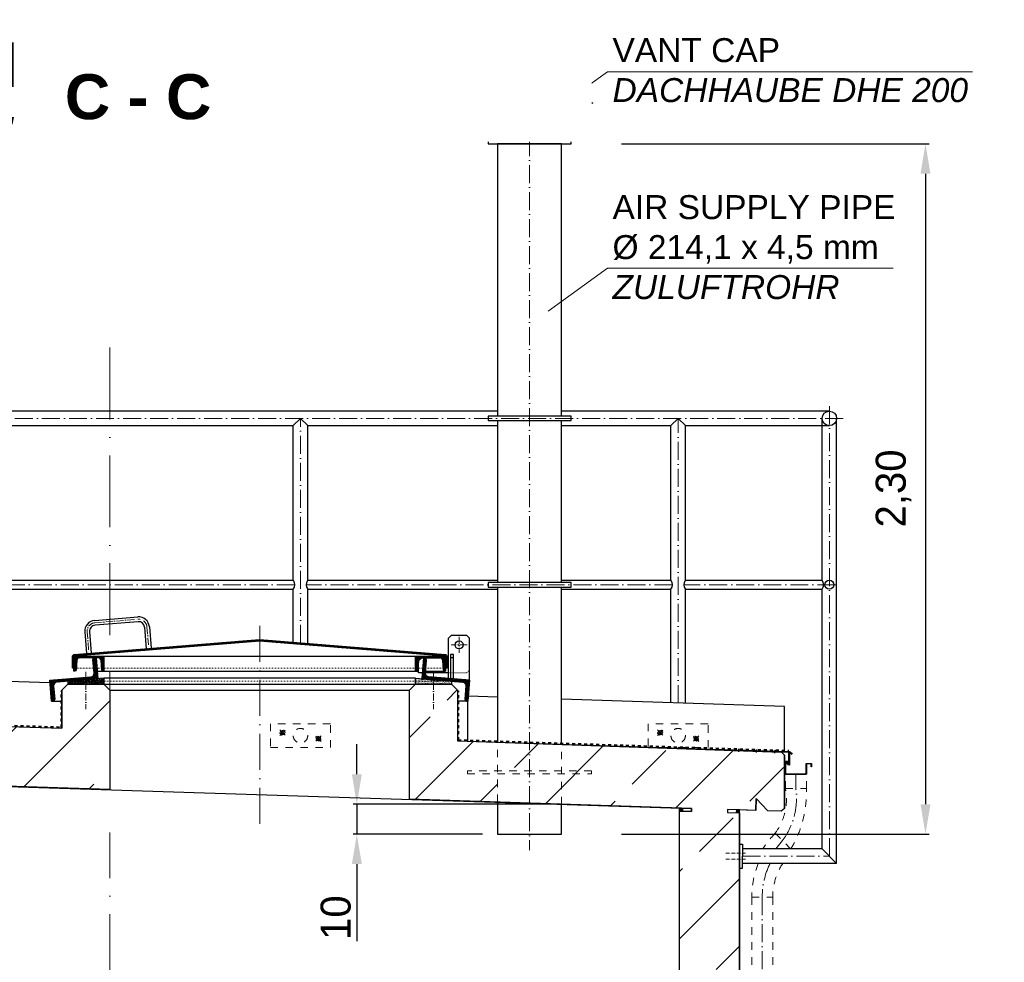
# Model space of a CAD drawing. Header units: millimetres. Extents: x -48448 to 452754, y -13941 to 17062.
# Tile 57 of 256: x 202 to 3487, y 5468 to 8612. Entities that reach past the tile are written whole.
import ezdxf

# ---------------------------------------------------------------- set-up
doc = ezdxf.new("R2010")
doc.units = ezdxf.units.MM
doc.linetypes.add('ACAD_ISO10W100', pattern=[18, 12, -3, 0, -3])
doc.linetypes.add('JIS_02_1.0', pattern=[2, 1, -1])
doc.layers.add('Bemaßung', color=7, linetype='Continuous', lineweight=13)
doc.layers.add('Beschriftung', color=7, linetype='Continuous')
doc.styles.add('LBB3.5M1000', font='isocp.shx', dxfattribs={"height": 3.5})
doc.dimstyles.new('DIN', dxfattribs={"dimtxt": 2.5, "dimasz": 2.5, "dimexe": 1.25, "dimexo": 0.625, "dimtad": 1, "dimtih": 1, "dimdec": 4, "dimdsep": 46, "dimlunit": 6, "dimtxsty": 'Standard', "dimcen": 2.5, "dimadec": 0, "dimazin": 0, "dimtfac": 1, "dimtdec": 4, "dimtmove": 0, "dimatfit": 3, "dimfxl": 0, "dimtvp": 1, "dimtolj": 1, "dimtzin": 0, "dimarcsym": 0})

# ---------------------------------------------------------------- blocks, each defined once
blk = doc.blocks.new('*D2')
at = {"layer": 'Bemaßung', "color": 0, "lineweight": -2, "transparency": 16777216}
for p, q in [((2210.1, 8198.6), (3236.4, 8198.6)), ((3223.9, 8098.6), (3223.9, 5995.4)), ((2210.1, 5895.4), (3236.4, 5895.4))]:
    blk.add_line(p, q, dxfattribs=at)
at = {"layer": 'Bemaßung', "color": 0, "transparency": 16777216}
for points in [[(3207.2, 8098.6), (3240.5, 8098.6), (3223.9, 8198.6)], [(3207.2, 5995.4), (3240.5, 5995.4), (3223.9, 5895.4)]]:
    blk.add_solid(points, dxfattribs=at)
at = {"layer": 'DEFPOINTS', "color": 0, "transparency": 16777216}
for p in [(2010.1, 8198.6), (2010.1, 5895.4), (3223.9, 5895.4)]:
    blk.add_point(p, dxfattribs=at)
at = {"layer": 'Bemaßung', "color": 0, "transparency": 16777216, "insert": (3117.2, 7048.6), "char_height": 100, "attachment_point": 5, "rotation": 90}
blk.add_mtext('\\A1;2,30', dxfattribs=at)
blk = doc.blocks.new('*D3')
at = {"layer": 'Bemaßung', "color": 0, "lineweight": -2, "transparency": 16777216}
for p, q in [((1326.8, 6095.4), (1326.8, 6195.4)), ((1960.1, 5995.4), (1314.3, 5995.4)), ((1326.8, 5995.4), (1326.8, 5895.4)), ((1746, 5895.4), (1314.3, 5895.4)), ((1326.8, 5795.4), (1326.8, 5538.7))]:
    blk.add_line(p, q, dxfattribs=at)
at = {"layer": 'Bemaßung', "color": 0, "transparency": 16777216}
for points in [[(1310.2, 6095.4), (1343.5, 6095.4), (1326.8, 5995.4)], [(1310.2, 5795.4), (1343.5, 5795.4), (1326.8, 5895.4)]]:
    blk.add_solid(points, dxfattribs=at)
at = {"layer": 'DEFPOINTS', "color": 0, "transparency": 16777216}
for p in [(2010.1, 5995.4), (1326.8, 5895.4), (1796, 5895.4)]:
    blk.add_point(p, dxfattribs=at)
at = {"layer": 'Bemaßung', "color": 0, "transparency": 16777216, "insert": (1256.8, 5617), "char_height": 100, "attachment_point": 5, "rotation": 90}
blk.add_mtext('\\A1;10', dxfattribs=at)

msp = doc.modelspace()

# ---------------------------------------------------------------- hatches: boundary and pattern name
at = {"lineweight": 9}
h = msp.add_hatch(dxfattribs=at)
h.set_pattern_fill('NET', color=253, scale=3.010405)
h.set_pattern_definition([(0, (3523.221, 3013.452), (0, 9.558036), []), (90, (3523.221, 3013.452), (-9.558036, 6e-16), [])])
h.paths.add_polyline_path([(1796.025, 8334.045), (2010.125, 8334.045), (2010.125, 8246.437), (1796.025, 8246.437)])
h = msp.add_hatch()
h.set_pattern_fill('ANSI31', color=256)
h.set_pattern_definition([(45, (102925.6535, 60982.2733), (-2.24506403, 2.24506403), [])])
edge = h.paths.add_edge_path()
edge.add_line((383.075, 6487.126), (383.075, 6449.433))
edge.add_line((383.075, 6449.433), (378.075, 6449.433))
edge.add_line((378.075, 6449.433), (378.075, 6487.509))
edge.add_arc((385.575, 6487.509), 7.5, 94.573921, 180, ccw=False)
edge.add_line((384.977, 6494.985), (1002.477, 6544.385))
edge.add_arc((1003.075, 6536.909), 7.5, 85.426079, 94.573921, ccw=False)
edge.add_line((1003.673, 6544.385), (1621.173, 6494.985))
edge.add_arc((1620.575, 6487.509), 7.5, 0, 85.426079, ccw=False)
edge.add_line((1628.075, 6487.509), (1628.075, 6449.433))
edge.add_line((1628.075, 6449.433), (1623.075, 6449.433))
edge.add_line((1623.075, 6449.433), (1623.075, 6487.126))
edge.add_arc((1620.575, 6487.126), 2.5, 0, 85.389351)
edge.add_line((1620.776, 6489.618), (1003.678, 6539.384))
edge.add_arc((1003.075, 6531.908), 7.5, 85.389351, 94.610649)
edge.add_line((1002.472, 6539.384), (385.374, 6489.618))
edge.add_arc((385.575, 6487.126), 2.5, 94.610649, 180)
at = {"lineweight": 13}
h = msp.add_hatch(dxfattribs=at)
h.set_pattern_fill('ANSI31', color=256, angle=4.763642)
h.set_pattern_definition([(49.7636417, (95632.8493, 68464.1248), (-2.42375146, 2.05086662), [])])
edge = h.paths.add_edge_path()
edge.add_line((451.435, 6482.976), (456.916, 6483.433))
edge.add_line((456.916, 6483.433), (462.73, 6413.674))
edge.add_line((462.73, 6413.674), (325.206, 6402.214))
edge.add_arc((326.12, 6391.252), 11, 94.763642, 184.763642)
edge.add_line((315.158, 6390.339), (318.895, 6345.494))
edge.add_arc((313.414, 6345.037), 5.5, -85.236358, 4.763642, ccw=False)
edge.add_line((313.871, 6339.556), (308.39, 6339.1))
edge.add_line((308.39, 6339.1), (302.576, 6408.858))
edge.add_line((302.576, 6408.858), (440.1, 6420.318))
edge.add_arc((439.186, 6431.28), 11, 274.763642, 364.763642)
edge.add_line((450.148, 6432.193), (446.411, 6477.038))
edge.add_arc((451.892, 6477.495), 5.5, 94.763642, 184.763642, ccw=False)
h = msp.add_hatch(dxfattribs=at)
h.set_pattern_fill('ANSI31', color=256, angle=90)
h.set_pattern_definition([(135, (100942.5107, 60982.2733), (-2.24506403, -2.24506403), [])])
edge = h.paths.add_edge_path()
edge.add_arc((401.075, 6474.933), 8.5, 90, 176.37147)
edge.add_line((392.592, 6475.471), (390.559, 6443.414))
edge.add_arc((386.318, 6443.683), 4.25, 270, 356.37147, ccw=False)
edge.add_line((386.318, 6439.433), (383.075, 6439.433))
edge.add_line((383.075, 6439.433), (383.075, 6486.883))
edge.add_arc((385.625, 6486.883), 2.55, 90, 180, ccw=False)
edge.add_line((385.625, 6489.433), (480.525, 6489.433))
edge.add_arc((480.525, 6486.883), 2.55, 0, 90, ccw=False)
edge.add_line((483.075, 6486.883), (483.075, 6439.433))
edge.add_line((483.075, 6439.433), (479.832, 6439.433))
edge.add_arc((479.832, 6443.683), 4.25, 183.62853, 270, ccw=False)
edge.add_line((475.591, 6443.414), (473.558, 6475.471))
edge.add_arc((465.075, 6474.933), 8.5, 3.62853, 90)
edge.add_line((465.075, 6483.433), (401.075, 6483.433))
h = msp.add_hatch(dxfattribs=at)
h.set_pattern_fill('ANSI31', color=256, angle=90)
h.set_pattern_definition([(135, (102082.5107, 60982.2733), (-2.24506403, -2.24506403), [])])
edge = h.paths.add_edge_path()
edge.add_arc((1541.075, 6474.933), 8.5, 90, 176.37147)
edge.add_line((1532.592, 6475.471), (1530.559, 6443.414))
edge.add_arc((1526.318, 6443.683), 4.25, 270, 356.37147, ccw=False)
edge.add_line((1526.318, 6439.433), (1523.075, 6439.433))
edge.add_line((1523.075, 6439.433), (1523.075, 6486.883))
edge.add_arc((1525.625, 6486.883), 2.55, 90, 180, ccw=False)
edge.add_line((1525.625, 6489.433), (1620.525, 6489.433))
edge.add_arc((1620.525, 6486.883), 2.55, 0, 90, ccw=False)
edge.add_line((1623.075, 6486.883), (1623.075, 6439.433))
edge.add_line((1623.075, 6439.433), (1619.832, 6439.433))
edge.add_arc((1619.832, 6443.683), 4.25, 183.62853, 270, ccw=False)
edge.add_line((1615.591, 6443.414), (1613.558, 6475.471))
edge.add_arc((1605.075, 6474.933), 8.5, 3.62853, 90)
edge.add_line((1605.075, 6483.433), (1541.075, 6483.433))
h = msp.add_hatch(dxfattribs=at)
h.set_pattern_fill('ANSI31', color=256, angle=-4.763642)
h.set_pattern_definition([(40.2363583, (104700.662, 53213.6067), (-2.05086662, 2.42375146), [])])
edge = h.paths.add_edge_path()
edge.add_line((1554.715, 6482.976), (1549.234, 6483.433))
edge.add_line((1549.234, 6483.433), (1543.42, 6413.674))
edge.add_line((1543.42, 6413.674), (1680.944, 6402.214))
edge.add_arc((1680.03, 6391.252), 11, -4.763642, 85.236358, ccw=False)
edge.add_line((1690.992, 6390.339), (1687.255, 6345.494))
edge.add_arc((1692.736, 6345.037), 5.5, 175.236358, 265.236358)
edge.add_line((1692.279, 6339.556), (1697.76, 6339.1))
edge.add_line((1697.76, 6339.1), (1703.574, 6408.858))
edge.add_line((1703.574, 6408.858), (1566.05, 6420.318))
edge.add_arc((1566.964, 6431.28), 11, 175.236358, 265.236358, ccw=False)
edge.add_line((1556.002, 6432.193), (1559.739, 6477.038))
edge.add_arc((1554.258, 6477.495), 5.5, -4.763642, 85.236358)
h = msp.add_hatch(dxfattribs=at)
h.set_pattern_fill('ANSI33', color=256, scale=50, style=0)
h.paths.add_polyline_path([(-1744.45, 6126.484), (-1744.45, 6456.343), (-1734.454, 6466.338), (-1554.642, 6460.537), (-1544.45, 6450.345), (-1544.45, 6320.13), (-1534.116, 6309.797), (343.075, 6249.236), (343.075, 6375.37), (363.075, 6395.37), (483.075, 6395.37), (503.075, 6375.37), (503.075, 6043.97), (-1436.582, 6106.546), (-1436.904, 6096.551), (-1396.925, 6095.262), (-1396.925, 3079.77), (2403.075, 3079.77), (2403.075, 5972.669), (2443.055, 5971.379), (2443.378, 5981.374), (1503.075, 6011.709), (1503.075, 6375.37), (1523.075, 6395.37), (1643.075, 6395.37), (1663.075, 6375.37), (1663.075, 6206.651), (2743.642, 6168.792), (2753.314, 6158.475), (2753.314, 5981.38), (2742.997, 5971.707), (2698.02, 5973.158), (2659.331, 6014.427), (2658.041, 5974.448), (2563.418, 5977.501), (2563.096, 5967.506), (2603.075, 5966.216), (2603.075, 3079.77), (3325.813, 3071.634), (3325.813, 2579.77), (-2467.26, 2579.77), (-2467.26, 3069.973), (-1596.925, 3079.77), (-1596.925, 6101.714), (-1557.268, 6100.434), (-1556.946, 6110.429), (-1649.822, 6113.426), (-1648.532, 6153.405), (-1689.801, 6114.715), (-1734.777, 6116.166)])
h = msp.add_hatch()
h.set_pattern_fill('AR-SAND', color=256, scale=0.1)
h.set_pattern_definition([(37.5, (100483.925, 60974.2106), (-0.16000313, 4.89413237), [0, -3.8608, 0, -4.318, 0, -4.1275]), (7.5, (100483.925, 60974.2106), (4.49523283, 7.168251), [0, -2.0828, 0, -3.4798, 0, -1.3335]), (327.5, (100480.801, 60974.2106), (7.9099237, 0.01437185), [0, -1.27, 0, -4.572, 0, -5.969]), (317.5, (100480.801, 60974.2106), (7.63556452, 2.22929323), [0, -0.635, 0, -2.9972, 0, -3.429])])
h.paths.add_polyline_path([(363.075, 6395.37), (483.075, 6395.37), (483.075, 6415.37), (363.075, 6405.37)])
h = msp.add_hatch()
h.set_pattern_fill('AR-SAND', color=256, scale=0.1)
h.set_pattern_definition([(37.5, (101643.925, 60974.2106), (-0.16000313, 4.89413237), [0, -3.8608, 0, -4.318, 0, -4.1275]), (7.5, (101643.925, 60974.2106), (4.49523283, 7.168251), [0, -2.0828, 0, -3.4798, 0, -1.3335]), (327.5, (101640.801, 60974.2106), (7.9099237, 0.01437185), [0, -1.27, 0, -4.572, 0, -5.969]), (317.5, (101640.801, 60974.2106), (7.63556452, 2.22929323), [0, -0.635, 0, -2.9972, 0, -3.429])])
h.paths.add_polyline_path([(1523.075, 6395.37), (1643.075, 6395.37), (1643.075, 6405.37), (1523.075, 6415.37)])
h = msp.add_hatch(color=256)
h.dxf.hatch_style = 1
h.paths.add_polyline_path([(2413.392, 5982.341), (2403.075, 5982.674), (2403.075, 5972.669), (2413.07, 5972.346)])
h = msp.add_hatch(color=256)
h.dxf.hatch_style = 1
h.paths.add_polyline_path([(2603.075, 5976.222), (2593.08, 5976.544), (2592.758, 5966.549), (2603.075, 5966.216)])

# ---------------------------------------------------------------- linework, layer by layer
at = {"linetype": 'ACAD_ISO10W100', "lineweight": 18, "ltscale": 5}
for p, q in [((1903.075, 8487.98), (1903.075, 5841.775)), ((2903.314, 5821.852), (2903.314, 7333.486)), ((2949.379, 7282.421), (-86.936, 7282.421)), ((1138.816, 6533.573), (1138.816, 7282.421)), ((2398.816, 6332.993), (2398.816, 7282.421)), ((1119.849, 6727.421), (-78.949, 6727.421)), ((2379.849, 6727.421), (1157.782, 6727.421)), ((2923.176, 6727.421), (2417.782, 6727.421)), ((2613.075, 5821.852), (2903.314, 5821.852))]:
    msp.add_line(p, q, dxfattribs=at)
for p, q in [((1903.075, 8454.461), (1692.347, 8334.045)), ((1903.075, 8454.461), (2113.803, 8334.045)), ((2113.803, 8334.045), (1692.347, 8334.045)), ((1794.219, 8225.858), (1732.397, 8334.045)), ((1796.025, 8226.226), (1734.414, 8334.045)), ((1796.025, 8213.629), (1796.025, 8334.045)), ((2010.125, 8334.045), (2010.125, 8213.629)), ((2010.125, 8226.226), (2071.736, 8334.045)), ((2011.931, 8225.858), (2073.753, 8334.045)), ((2010.125, 8246.437), (1796.025, 8246.437)), ((1794.219, 8225.858), (1794.219, 8213.629)), ((2011.931, 8225.858), (2011.931, 8213.629)), ((1796.025, 7306.571), (-111.086, 7306.571)), ((2903.314, 7306.571), (2010.125, 7306.571)), ((1138.816, 7282.421), (1114.666, 7258.271)), ((1162.966, 7258.271), (1138.816, 7282.421)), ((2398.816, 7282.421), (2374.666, 7258.271)), ((2422.966, 7258.271), (2398.816, 7282.421)), ((2879.164, 6742.371), (2879.164, 7282.421)), ((2927.464, 5797.702), (2927.464, 7282.421)), ((-62.786, 7258.271), (1114.666, 7258.271)), ((1114.666, 6742.371), (1114.666, 7258.271)), ((1162.966, 7258.271), (1796.025, 7258.271)), ((1162.966, 6742.371), (1162.966, 7258.271)), ((2010.125, 7258.271), (2374.666, 7258.271)), ((2374.666, 6742.371), (2374.666, 7258.271)), ((2422.966, 7258.271), (2903.314, 7258.271)), ((2422.966, 6742.371), (2422.966, 7258.271)), ((-62.786, 6742.371), (1114.666, 6742.371)), ((1162.966, 6742.371), (1796.025, 6742.371)), ((2010.125, 6742.371), (2374.666, 6742.371)), ((2422.966, 6742.371), (2879.164, 6742.371)), ((-62.786, 6712.471), (1114.666, 6712.471)), ((1114.666, 6535.505), (1114.666, 6712.471)), ((1162.966, 6712.471), (1796.025, 6712.471)), ((1162.966, 6531.641), (1162.966, 6712.471)), ((2010.125, 6712.471), (2374.666, 6712.471)), ((2374.666, 6333.772), (2374.666, 6712.471)), ((2422.966, 6712.471), (2879.164, 6712.471)), ((2422.966, 6332.214), (2422.966, 6712.471)), ((2879.164, 5846.002), (2879.164, 6712.471)), ((452.373, 6608.721), (595.915, 6620.205)), ((597.191, 6604.256), (453.649, 6592.772)), ((597.191, 6604.256), (453.649, 6592.772)), ((419.359, 6569.965), (425.1, 6498.195)), ((435.308, 6571.241), (441.049, 6499.471)), ((618.722, 6585.914), (624.463, 6514.144)), ((634.671, 6587.19), (640.413, 6515.42)), ((1643.075, 6559.433), (1633.075, 6549.433)), ((1643.075, 6559.433), (1633.075, 6549.433)), ((1633.075, 6423.524), (1633.075, 6549.433)), ((1633.075, 6414.733), (1633.075, 6549.433)), ((1643.075, 6559.433), (1693.075, 6559.433)), ((1643.075, 6559.433), (1693.075, 6559.433)), ((1703.075, 6549.433), (1693.075, 6559.433)), ((1703.075, 6549.433), (1693.075, 6559.433)), ((1703.075, 6408.899), (1703.075, 6549.433)), ((1703.075, 6408.899), (1703.075, 6549.433)), ((480.525, 6489.433), (1525.625, 6489.433)), ((1633.075, 6483.433), (1628.075, 6483.433)), ((1639.075, 6484.433), (1649.075, 6484.433)), ((303.265, 6400.599), (-1734.454, 6466.338)), ((460.583, 6439.433), (1532.76, 6439.433)), ((1556.605, 6439.433), (1623.075, 6439.433)), ((363.075, 6395.37), (343.075, 6375.37)), ((343.075, 6375.37), (343.075, 6249.236)), ((363.075, 6395.37), (1643.075, 6395.37)), ((483.075, 6395.37), (503.075, 6375.37)), ((503.075, 6375.37), (1503.075, 6375.37)), ((503.075, 6375.37), (503.075, 6043.97)), ((1523.075, 6395.37), (1503.075, 6375.37)), ((1503.075, 6011.709), (1503.075, 6375.37)), ((1643.075, 6395.37), (1663.075, 6375.37)), ((1663.075, 6375.37), (1663.075, 6278.271)), ((1796.025, 6352.44), (1699.133, 6355.566)), ((2753.314, 6321.557), (2010.125, 6345.533)), ((-1534.116, 6309.797), (343.075, 6249.236)), ((308.39, 6339.1), (343.075, 6339.1)), ((1663.075, 6339.1), (1663.075, 6206.651)), ((1697.76, 6339.1), (1663.075, 6339.1)), ((2753.314, 6174.48), (2753.314, 6321.557)), ((1663.075, 6206.651), (2649.446, 6174.83)), ((2599.635, 6173.435), (2599.731, 6176.433)), ((2601.021, 6169.886), (2601.343, 6179.886)), ((2602.633, 6173.338), (2602.73, 6176.337)), ((2660.34, 6167.972), (2660.663, 6177.972)), ((2721.842, 6165.988), (2722.165, 6175.988)), ((2658.954, 6171.521), (2659.05, 6174.52)), ((2661.952, 6171.425), (2662.049, 6174.423)), ((2720.456, 6169.537), (2720.553, 6172.536)), ((2723.454, 6169.44), (2723.551, 6172.439)), ((2753.314, 6158.475), (2743.642, 6168.792)), ((2753.314, 5981.38), (2753.314, 6158.475)), ((-1436.582, 6106.546), (2443.378, 5981.374)), ((2658.041, 5974.448), (2659.331, 6014.427)), ((2659.331, 6014.427), (2698.02, 5973.158)), ((2403.075, 3079.77), (2403.075, 5982.674)), ((2413.392, 5982.341), (2413.07, 5972.346)), ((2443.378, 5981.374), (2443.055, 5971.379)), ((2753.314, 5981.38), (2742.997, 5971.707)), ((2443.054, 5971.379), (2403.075, 5972.669)), ((2563.418, 5977.501), (2563.096, 5967.506)), ((2563.096, 5967.506), (2603.075, 5966.216)), ((2603.075, 5976.222), (2563.418, 5977.501)), ((2593.08, 5976.544), (2592.758, 5966.549)), ((2603.075, 3079.77), (2603.075, 5976.222)), ((2658.041, 5974.448), (2603.075, 5976.222)), ((2742.997, 5971.707), (2698.02, 5973.158)), ((2879.164, 5846.002), (2613.075, 5846.002)), ((2879.164, 5846.002), (2927.464, 5797.702)), ((2927.464, 5797.702), (2613.075, 5797.702))]:
    msp.add_line(p, q)
at = {"linetype": 'JIS_02_1.0', "lineweight": 18, "ltscale": 5}
for p, q in [((1796.025, 8334.045), (1796.025, 8393.29)), ((1903.075, 8366.021), (1796.025, 8393.29)), ((2010.125, 8393.29), (1903.075, 8366.021)), ((2010.125, 8334.045), (2010.125, 8393.29)), ((1723.42, 8349.755), (1695.928, 8334.045)), ((1732.397, 8334.045), (1723.35, 8349.715)), ((1734.414, 8334.045), (1724.059, 8352.167)), ((2071.736, 8334.045), (2082.091, 8352.167)), ((2073.753, 8334.045), (2082.8, 8349.715)), ((2082.73, 8349.755), (2110.222, 8334.045)), ((1695.928, 8334.045), (1695.046, 8335.588)), ((2110.222, 8334.045), (2111.104, 8335.588)), ((383.075, 6449.433), (1623.075, 6449.433)), ((363.075, 6405.37), (1643.075, 6405.37))]:
    msp.add_line(p, q, dxfattribs=at)
at = {"linetype": 'ACAD_ISO10W100', "lineweight": 18, "ltscale": 20}
for p, q in [((503.075, 6198.84), (503.075, 7563.042)), ((503.075, 4308.7), (503.075, 5901.424))]:
    msp.add_line(p, q, dxfattribs=at)
at = {"linetype": 'ACAD_ISO10W100', "lineweight": 18, "ltscale": 2}
for p, q in [((453.011, 6600.747), (596.553, 6612.23)), ((427.333, 6570.603), (433.075, 6498.833)), ((626.696, 6586.552), (632.438, 6514.782)), ((1668.075, 6553.325), (1668.075, 6500.54)), ((1668.075, 6553.325), (1668.075, 6500.54)), ((1694.468, 6526.933), (1641.682, 6526.933)), ((1694.468, 6526.933), (1641.682, 6526.933)), ((423.075, 6437.307), (423.075, 6312.423)), ((1583.075, 6437.307), (1583.075, 6312.423))]:
    msp.add_line(p, q, dxfattribs=at)
at = {"linetype": 'ACAD_ISO10W100', "lineweight": 18, "ltscale": 10}
msp.add_line((1003.075, 5929.92), (1003.075, 6591.37), dxfattribs=at)
at = {"linetype": 'JIS_02_1.0', "lineweight": 18, "ltscale": 2.5}
for p, q in [((1628.075, 6483.433), (1605.075, 6483.433)), ((1545.067, 6433.433), (1556.105, 6433.433))]:
    msp.add_line(p, q, dxfattribs=at)
at = {"linetype": 'JIS_02_1.0', "lineweight": 50, "ltscale": 10}
for p, q in [((341.075, 6251.302), (341.075, 6373.43)), ((1665.075, 6208.588), (1665.075, 6373.43)), ((-1534.118, 6311.798), (341.075, 6251.302)), ((1665.075, 6208.588), (2768.52, 6172.989)), ((2778.759, 6162.068), (2768.52, 6172.989))]:
    msp.add_line(p, q, dxfattribs=at)
at = {"color": 253, "linetype": 'JIS_02_1.0', "lineweight": 9, "ltscale": 25}
for p, q in [((1069.726, 6224.93), (1087.906, 6243.11)), ((1069.726, 6243.11), (1087.906, 6224.93)), ((2329.726, 6224.93), (2347.906, 6243.11)), ((2329.726, 6243.11), (2347.906, 6224.93)), ((1207.906, 6204.93), (1189.726, 6223.11)), ((1207.906, 6223.11), (1189.726, 6204.93)), ((2467.906, 6204.93), (2449.726, 6223.11)), ((2467.906, 6223.11), (2449.726, 6204.93))]:
    msp.add_line(p, q, dxfattribs=at)
at = {"linetype": 'JIS_02_1.0', "lineweight": 18, "ltscale": 25}
for p, q in [((1795.921, 6002.261), (1796.025, 6202.362)), ((2010.125, 5995.351), (2010.125, 6195.455))]:
    msp.add_line(p, q, dxfattribs=at)
at = {"color": 254, "linetype": 'JIS_02_1.0', "lineweight": 9, "ltscale": 25}
for p, q in [((2756.776, 6047.392), (2756.548, 6095.182)), ((2826.548, 6047.392), (2826.548, 6095.182)), ((2756.776, 6047.392), (2826.548, 6047.392)), ((2722.129, 5898.364), (2771.465, 5849.028)), ((2644.471, 5685), (2644.471, 3620.378)), ((2644.471, 5685), (2714.243, 5685)), ((2714.243, 5685), (2714.243, 3620.378))]:
    msp.add_line(p, q, dxfattribs=at)
at = {"color": 253, "linetype": 'ACAD_ISO10W100', "lineweight": 9, "ltscale": 5}
for p, q in [((2791.548, 6047.392), (2791.548, 6095.182)), ((2746.716, 5873.777), (2724.261, 5846.002)), ((2679.243, 5685), (2679.243, 3620.378))]:
    msp.add_line(p, q, dxfattribs=at)
at = {"color": 253, "linetype": 'ACAD_ISO10W100', "lineweight": 9}
for p, q in [((2558.393, 5831.852), (2623.577, 5831.852)), ((2558.393, 5811.852), (2623.577, 5811.852))]:
    msp.add_line(p, q, dxfattribs=at)
for points in [[(2041.554, 8213.629), (1764.596, 8213.629), (1764.596, 8198.577), (2041.554, 8198.577), (2041.554, 8213.629)], [(2010.125, 7289.947), (2010.125, 8198.577), (1796.025, 8198.577), (1796.025, 7289.947)], [(2041.554, 7289.947), (1764.596, 7289.947), (1764.596, 7274.895), (2041.554, 7274.895), (2041.554, 7289.947)], [(1796.025, 7274.895), (1796.025, 6734.947)], [(2010.125, 6734.947), (2010.125, 7274.895)], [(2041.554, 6734.947), (1764.596, 6734.947), (1764.596, 6719.895), (2041.554, 6719.895), (2041.554, 6734.947)], [(1796.025, 6719.895), (1796.025, 6202.362)], [(2010.125, 6195.455), (2010.125, 6719.895)], [(1532.76, 6473.313), (1543.904, 6483.433), (1605.075, 6483.433)], [(1545.067, 6433.433), (1532.76, 6433.433), (1532.76, 6473.313)], [(1633.075, 6433.433), (1556.105, 6433.433)], [(-1534.116, 6309.797), (343.075, 6249.236), (343.075, 6375.37), (363.075, 6395.37), (483.075, 6395.37), (503.075, 6375.37), (503.075, 6043.97), (-1436.582, 6106.546)], [(2403.075, 3079.77), (2403.075, 5972.669), (2443.055, 5971.379), (2443.378, 5981.374), (1503.075, 6011.709), (1503.075, 6375.37), (1523.075, 6395.37), (1643.075, 6395.37), (1663.075, 6375.37), (1663.075, 6206.651), (2743.642, 6168.792), (2753.314, 6158.475), (2753.314, 5981.38), (2742.997, 5971.707), (2698.02, 5973.158), (2659.331, 6014.427), (2658.041, 5974.448), (2563.418, 5977.501), (2563.096, 5967.506), (2603.075, 5966.216), (2603.075, 3079.77)], [(1696.025, 6339.1), (1696.025, 6205.588)], [(2767.643, 6128.86), (2767.643, 6168.015), (2586.087, 6173.872), (2586.184, 6176.871), (2770.223, 6170.933), (2770.223, 6126.16), (2764.574, 6126.181), (2759.936, 6134.86), (2762.636, 6134.86), (2766.136, 6128.86), (2767.645, 6128.86)], [(1795.921, 6002.261), (1796.025, 5895.351), (2010.125, 5895.351), (2010.125, 5995.351)], [(2603.075, 5821.852), (2603.075, 5861.852), (2613.075, 5861.852), (2613.075, 5821.852)], [(2603.075, 5821.852), (2603.075, 5781.852), (2613.075, 5781.852), (2613.075, 5821.852)]]:
    msp.add_lwpolyline(points)
for points in [[(383.075, 6487.126), (383.075, 6449.433), (378.075, 6449.433), (378.075, 6487.509, -0.39102055), (384.977, 6494.985), (1002.477, 6544.385, -0.0399362), (1003.673, 6544.385), (1621.173, 6494.985, -0.39102055), (1628.075, 6487.509), (1628.075, 6449.433), (1623.075, 6449.433), (1623.075, 6487.126, 0.3908358), (1620.776, 6489.618), (1003.678, 6539.384, 0.04025723), (1002.472, 6539.384), (385.374, 6489.618, 0.3908358)], [(451.435, 6482.976), (456.916, 6483.433), (462.73, 6413.674), (325.206, 6402.214, 0.41421356), (315.158, 6390.339), (318.895, 6345.494, -0.41421356), (313.871, 6339.556), (308.39, 6339.1), (302.576, 6408.858), (440.1, 6420.318, 0.41421356), (450.148, 6432.193), (446.411, 6477.038, -0.41421356)], [(401.075, 6483.433, 0.39578402), (392.592, 6475.471), (390.559, 6443.414, -0.39578402), (386.318, 6439.433), (383.075, 6439.433), (383.075, 6486.883, -0.41421356), (385.625, 6489.433), (480.525, 6489.433, -0.41421356), (483.075, 6486.883), (483.075, 6439.433), (479.832, 6439.433, -0.39578402), (475.591, 6443.414), (473.558, 6475.471, 0.39578402), (465.075, 6483.433)], [(1541.075, 6483.433, 0.39578402), (1532.592, 6475.471), (1530.559, 6443.414, -0.39578402), (1526.318, 6439.433), (1523.075, 6439.433), (1523.075, 6486.883, -0.41421356), (1525.625, 6489.433), (1620.525, 6489.433, -0.41421356), (1623.075, 6486.883), (1623.075, 6439.433), (1619.832, 6439.433, -0.39578402), (1615.591, 6443.414), (1613.558, 6475.471, 0.39578402), (1605.075, 6483.433)], [(1554.715, 6482.976), (1549.234, 6483.433), (1543.42, 6413.674), (1680.944, 6402.214, -0.41421356), (1690.992, 6390.339), (1687.255, 6345.494, 0.41421356), (1692.279, 6339.556), (1697.76, 6339.1), (1703.574, 6408.858), (1566.05, 6420.318, -0.41421356), (1556.002, 6432.193), (1559.739, 6477.038, 0.41421356)]]:
    msp.add_lwpolyline(points, format="xyb", close=True)
at = {"linetype": 'JIS_02_1.0', "lineweight": 18, "ltscale": 2.5}
msp.add_lwpolyline([(1633.075, 6477.44), (1633.075, 6477.44), (1633.075, 6549.433), (1643.075, 6559.433), (1693.075, 6559.433), (1703.075, 6549.433), (1703.075, 6443.433), (1693.075, 6433.433), (1633.075, 6433.433)], dxfattribs=at)
for points in [[(1639.075, 6414.233), (1649.075, 6413.399), (1649.075, 6494.433), (1639.075, 6494.433)], [(363.075, 6395.37), (483.075, 6395.37), (483.075, 6415.37), (363.075, 6405.37)], [(483.075, 6395.37), (1523.075, 6395.37), (1523.075, 6415.37), (483.075, 6415.37)], [(1643.075, 6395.37), (1523.075, 6395.37), (1523.075, 6415.37), (1643.075, 6405.37)], [(2757.248, 6096.114), (2825.848, 6096.114), (2825.848, 6131.114), (2843.248, 6131.114), (2843.248, 6120.414), (2842.548, 6120.414), (2842.548, 6130.414), (2826.548, 6130.414), (2826.548, 6095.414), (2756.548, 6095.414), (2756.548, 6138.114), (2767.248, 6138.114), (2767.248, 6129.414), (2766.548, 6129.414), (2766.548, 6137.414), (2757.248, 6137.414)]]:
    msp.add_lwpolyline(points, close=True)
at = {"color": 253, "linetype": 'JIS_02_1.0', "lineweight": 9, "ltscale": 25}
for points in [[(1038.816, 6184.02), (1238.816, 6184.02), (1238.816, 6264.02), (1038.816, 6264.02)], [(1072.948, 6240.238), (1070.109, 6232.174), (1075.977, 6225.956), (1084.683, 6227.802), (1087.522, 6235.866), (1081.655, 6242.084)], [(2298.816, 6184.02), (2498.816, 6184.02), (2498.816, 6264.02), (2298.816, 6264.02)], [(2332.948, 6240.238), (2330.109, 6232.174), (2335.977, 6225.956), (2344.683, 6227.802), (2347.522, 6235.866), (2341.655, 6242.084)], [(1200.19, 6205.582), (1207.061, 6210.669), (1205.687, 6219.108), (1197.442, 6222.458), (1190.571, 6217.371), (1191.945, 6208.933)], [(2460.19, 6205.582), (2467.061, 6210.669), (2465.687, 6219.108), (2457.442, 6222.458), (2450.571, 6217.371), (2451.945, 6208.933)]]:
    msp.add_lwpolyline(points, close=True, dxfattribs=at)
at = {"linetype": 'JIS_02_1.0', "lineweight": 18, "ltscale": 25}
msp.add_lwpolyline([(1696.025, 6097.083), (2110.125, 6097.083), (2110.125, 6107.083), (1696.025, 6107.083)], close=True, dxfattribs=at)
for centre, radius in [((2903.314, 7282.421), 24.15), ((2903.314, 6727.421), 14.95), ((1668.075, 6526.933), 13.5), ((1668.075, 6526.933), 13.5)]:
    msp.add_circle(centre, radius)
at = {"color": 253, "linetype": 'JIS_02_1.0', "lineweight": 9, "ltscale": 25}
for centre, radius in [((1138.816, 6224.02), 24.15), ((2398.816, 6224.02), 24.15), ((1078.816, 6234.02), 5), ((1198.816, 6214.02), 5), ((2338.816, 6234.02), 5), ((2458.816, 6214.02), 5)]:
    msp.add_circle(centre, radius, dxfattribs=at)
for centre, radius, start, end in [((1095.699, 6727.421), 24.15, 321.75338, 38.24662), ((1181.932, 6727.421), 24.15, 141.75338, 218.24662), ((2355.699, 6727.421), 24.15, 321.75338, 38.24662), ((2441.932, 6727.421), 24.15, 141.75338, 218.24662), ((2860.198, 6727.421), 24.15, 321.75338, 38.24662), ((455.244, 6572.836), 36, 94.573921, 184.573921), ((598.786, 6584.319), 36, 4.573921, 94.573921), ((598.786, 6584.319), 20, 4.573921, 94.573921), ((617.725, 6585.835), 20, 92.839705, 94.573921), ((455.244, 6572.836), 20, 94.573921, 184.573921), ((1003.075, 6531.908), 7.5, 85.389351, 94.610649), ((1003.075, 6536.909), 7.5, 85.426079, 94.573921)]:
    msp.add_arc(centre, radius, start, end)
at = {"linetype": 'ACAD_ISO10W100', "lineweight": 18, "ltscale": 2}
for centre, start, end in [((598.786, 6584.319), 4.573921, 94.573921), ((455.244, 6572.836), 94.573921, 184.573921)]:
    msp.add_arc(centre, 28, start, end, dxfattribs=at)
at = {"color": 254, "linetype": 'JIS_02_1.0', "lineweight": 9, "ltscale": 25}
for centre, radius, start, end in [((2570.226, 6012.222), 189.837, 323.146907, 10.676635), ((2459.115, 6034.947), 367.644, 329.073794, 1.939981), ((3016.753, 5628.141), 399.78, 137.473551, 146.978576), ((2950.721, 5685), 306.25, 158.407322, 180), ((2920.493, 5685), 206.25, 146.877373, 180)]:
    msp.add_arc(centre, radius, start, end, dxfattribs=at)
at = {"color": 253, "linetype": 'ACAD_ISO10W100', "lineweight": 9, "ltscale": 5}
for centre, radius, start, end in [((2554.932, 6015.897), 238.703, 323.460048, 7.581972), ((2935.493, 5685), 256.25, 153.908131, 180)]:
    msp.add_arc(centre, radius, start, end, dxfattribs=at)
at = {"layer": 'Bemaßung', "lineweight": 9}
for p, q in [((1964.664, 7640.033), (2162.945, 7783.147)), ((2162.945, 7783.147), (3115.782, 7783.147))]:
    msp.add_line(p, q, dxfattribs=at)

# ---------------------------------------------------------------- texts
at = {"layer": 'Beschriftung', "insert": (2179.818, 8027.189), "char_height": 80, "width": 1397.41521, "attachment_point": 1, "style": 'LBB3.5M1000'}
msp.add_mtext('{\\fArial|b0|i0|c0|p34;\\C256;AIR SUPPLY PIPE\\P%%C 214,1 x 4,5 mm\\P\\fArial|b0|i1|c0|p34;ZULUFTROHR}', dxfattribs=at)

# ---------------------------------------------------------------- dimensions: what is measured, and where the dimension line sits
at = {"layer": 'Bemaßung'}
for base, p1, p2, text, override, picture, middle in [((3223.87, 5895.351), (2010.125, 8198.577), (2010.125, 5895.351), '2,30', {"dimscale": 10, "dimtxt": 10, "dimasz": 10, "dimexo": 20, "dimgap": 2, "dimdec": 2, "dimsah": 1, "dimtdec": 2, "dimtmove": 2}, '*D2', (3117.2, 7048.577)), ((1326.848, 5895.351), (2010.125, 5995.351), (1796.025, 5895.351), '10', {"dimscale": 10, "dimtxt": 10, "dimasz": 10, "dimexo": 5, "dimgap": 2, "dimdec": 2, "dimsah": 1, "dimtdec": 2}, '*D3', (1326.848, 5617.018))]:
    dim = msp.add_linear_dim(base=base, p1=p1, p2=p2, angle=90, text=text, dimstyle='DIN', override=override, dxfattribs=at)
    dim.commit()
    dim.dimension.update_dxf_attribs({"geometry": picture, "text_midpoint": middle, "dimtype": 160})

# ---------------------------------------------------------------- next in the draw order: texts
at = {"layer": 'Beschriftung', "insert": (-18332.719, 8537.468), "char_height": 150, "width": 1682.94636, "attachment_point": 1, "style": 'LBB3.5M1000', "bg_fill": 2}
msp.add_mtext('\\pi387.94;{\\fArial|b1|i0|c0|p34;SECTION\\L\\P\\pi383.65;\\fArial|b1|i1|c0|p34;\\lSCHNITT}', dxfattribs=at)

# ---------------------------------------------------------------- next in the draw order: texts
at = {"layer": 'Beschriftung', "insert": (-7537.653, 8537.468), "char_height": 150, "width": 1682.94636, "attachment_point": 1, "style": 'LBB3.5M1000', "bg_fill": 2}
msp.add_mtext('\\pi387.94;{\\fArial|b1|i0|c0|p34;SECTION\\L\\P\\pi383.65;\\fArial|b1|i1|c0|p34;\\lSCHNITT}', dxfattribs=at)

# ---------------------------------------------------------------- next in the draw order: linework, layer by layer
at = {"layer": 'Bemaßung', "lineweight": 9}
for p, q in [((2037.72, 8348.151), (2162.945, 8438.535)), ((2162.945, 8438.535), (3381.252, 8438.535))]:
    msp.add_line(p, q, dxfattribs=at)

# ---------------------------------------------------------------- next in the draw order: texts
at = {"layer": 'Beschriftung', "insert": (2179.818, 8550.951), "char_height": 80, "width": 1397.41521, "attachment_point": 1, "style": 'LBB3.5M1000'}
msp.add_mtext('{\\fArial|b0|i0|c0|p34;\\C256;VANT CAP\\P\\fArial|b0|i1|c0|p34;DACHHAUBE DHE 200}', dxfattribs=at)

# ---------------------------------------------------------------- next in the draw order: texts
at = {"layer": 'Beschriftung', "insert": (-1123.336, 8537.468), "char_height": 150, "width": 1682.94636, "attachment_point": 1, "style": 'LBB3.5M1000', "bg_fill": 2}
msp.add_mtext('\\pi387.94;{\\fArial|b1|i0|c0|p34;SECTION\\L\\P\\pi383.65;\\fArial|b1|i1|c0|p34;\\lSCHNITT}', dxfattribs=at)

# ---------------------------------------------------------------- next in the draw order: texts
at = {"layer": 'Beschriftung', "insert": (352.756, 8430.559), "char_height": 150, "width": 1682.94636, "attachment_point": 1, "style": 'LBB3.5M1000', "bg_fill": 2}
msp.add_mtext('{\\fArial|b1|i0|c0|p34;C - C}', dxfattribs=at)

# ---------------------------------------------------------------- next in the draw order: texts
at = {"layer": 'Beschriftung', "insert": (-47469.223, 8537.468), "char_height": 150, "width": 1682.94636, "attachment_point": 1, "style": 'LBB3.5M1000', "bg_fill": 2}
msp.add_mtext('\\pi387.94;{\\fArial|b1|i0|c0|p34;SECTION\\L\\P\\pi383.65;\\fArial|b1|i1|c0|p34;\\lSCHNITT}', dxfattribs=at)

# ---------------------------------------------------------------- next in the draw order: texts
at = {"layer": 'Beschriftung', "insert": (-36674.158, 8537.468), "char_height": 150, "width": 1682.94636, "attachment_point": 1, "style": 'LBB3.5M1000', "bg_fill": 2}
msp.add_mtext('\\pi387.94;{\\fArial|b1|i0|c0|p34;SECTION\\L\\P\\pi383.65;\\fArial|b1|i1|c0|p34;\\lSCHNITT}', dxfattribs=at)

# ---------------------------------------------------------------- next in the draw order: texts
at = {"layer": 'Beschriftung', "insert": (-30259.841, 8537.468), "char_height": 150, "width": 1682.94636, "attachment_point": 1, "style": 'LBB3.5M1000', "bg_fill": 2}
msp.add_mtext('\\pi387.94;{\\fArial|b1|i0|c0|p34;SECTION\\L\\P\\pi383.65;\\fArial|b1|i1|c0|p34;\\lSCHNITT}', dxfattribs=at)

doc.saveas('drawing.dxf')
